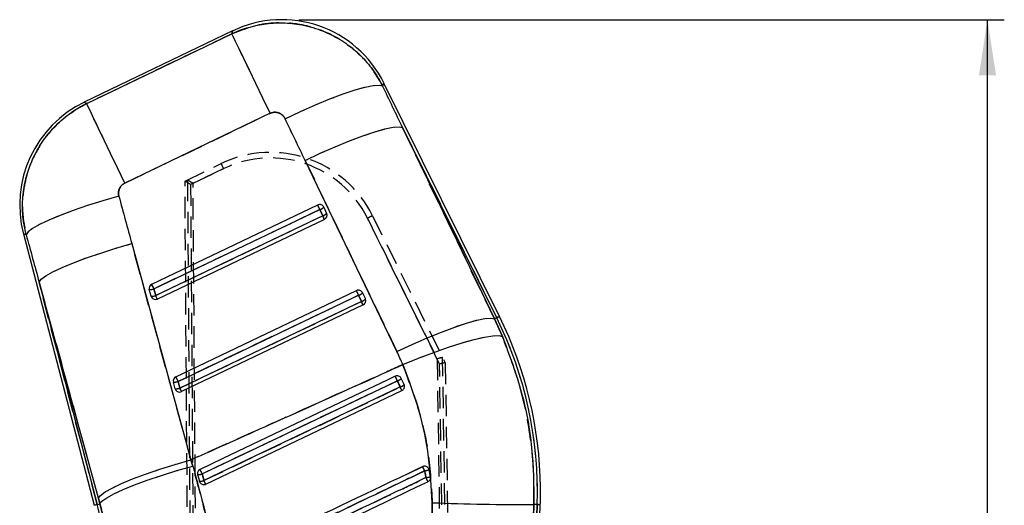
# Model space of a CAD drawing. Extents: x 59 to 551, y 29 to 426.
# Tile 17 of 20: x 228 to 316, y 378 to 421. Entities that reach past the tile are written whole.
import ezdxf

# ---------------------------------------------------------------- set-up
doc = ezdxf.new("R2010")
doc.units = 0
doc.header["$LTSCALE"] = 1.5
doc.linetypes.add('HIDDEN', pattern=[1.905, 1.27, -0.635])
doc.layers.get('0').update_dxf_attribs({"linetype": 'CONTINUOUS'})
doc.styles.add('SLDTEXTSTYLE0', font='TXT', dxfattribs={"width": 0.75})
doc.dimstyles.new('SLDDIMSTYLE0', dxfattribs={"dimtxt": 5.25, "dimasz": 4.953, "dimexe": 0, "dimexo": 0.0625, "dimgap": 1.3125, "dimtad": 1, "dimdec": 0, "dimrnd": 1e-09, "dimzin": 12, "dimtxsty": 'SLDTEXTSTYLE0', "dimsah": 1, "dimcen": 0.09, "dimazin": 3, "dimtfac": 1, "dimtdec": 0, "dimtofl": 0, "dimtmove": 0, "dimatfit": 3, "dimtolj": 1, "dimtzin": 12})

# ---------------------------------------------------------------- blocks, each defined once
blk = doc.blocks.new('_D_1')
at = {"color": 179, "linetype": 'CONTINUOUS'}
for p, q in [((252.981, 421.07), (315.907, 421.07)), ((314.407, 171.89), (314.407, 421.07)), ((300.907, 171.89), (315.907, 171.89))]:
    blk.add_line(p, q, dxfattribs=at)
for points in [[(314.407, 421.07), (313.645, 416.117), (315.169, 416.117)], [(314.407, 171.89), (315.169, 176.843), (313.645, 176.843)]]:
    blk.add_solid(points, dxfattribs=at)
at = {"color": 179, "linetype": 'CONTINUOUS', "insert": (307.639, 316.762, 0.1), "char_height": 5.25, "attachment_point": 1, "rotation": 90, "style": 'SLDTEXTSTYLE0'}
blk.add_mtext('249', dxfattribs=at)

msp = doc.modelspace()

# ---------------------------------------------------------------- linework, layer by layer
at = {"color": 7, "linetype": 'CONTINUOUS'}
for p, q in [((247.088746, 420.070061), (233.853067, 413.716831)), ((234.071142, 413.595372), (247.021412, 419.811615)), ((270.88196, 394.632214), (260.575281, 415.427068)), ((250.421745, 412.727692), (237.471475, 406.511464)), ((262.244271, 411.450871), (270.434815, 394.410589)), ((270.639715, 394.51214), (262.244271, 411.450871)), ((261.739755, 391.497174), (253.549212, 408.537456)), ((239.871982, 397.50325), (254.67411, 404.559785)), ((240.068856, 397.090563), (254.870984, 404.147112)), ((254.870984, 404.147112), (255.120375, 403.596425)), ((255.216901, 404.364401), (255.466293, 403.813713)), ((255.120375, 403.596425), (240.224409, 396.495157)), ((255.271026, 403.280073), (240.37506, 396.178791)), ((228.424947, 402.000808), (234.746891, 377.802127)), ((238.093778, 401.118734), (243.372773, 381.852635)), ((235.109422, 378.424549), (229.830428, 397.690633)), ((229.830428, 397.690633), (235.008481, 377.870464)), ((239.808272, 396.440842), (239.652719, 397.036263)), ((240.224409, 396.495157), (240.068856, 397.090563)), ((242.027101, 389.254027), (258.129303, 396.930346)), ((242.223977, 388.841354), (258.326179, 396.517673)), ((258.326179, 396.517673), (258.57557, 395.966985)), ((258.672097, 396.734961), (258.921488, 396.184289)), ((258.57557, 395.966985), (242.37953, 388.245934)), ((258.726222, 395.650634), (242.530181, 387.929582)), ((270.639715, 394.51214), (270.434815, 394.410589)), ((270.434815, 394.410589), (271.149703, 392.836564)), ((262.376613, 388.555014), (262.127244, 389.105641)), ((241.963391, 388.191634), (241.807838, 388.78704)), ((242.37953, 388.245934), (242.223977, 388.841354)), ((262.38166, 388.543376), (262.376613, 388.555014)), ((244.685303, 379.680359), (262.181416, 388.021195)), ((243.372773, 381.852635), (243.53359, 381.30171)), ((243.962757, 380.538323), (244.118241, 379.943066)), ((264.610774, 380.961144), (264.555518, 381.098026)), ((264.729647, 380.346813), (264.610774, 380.961144)), ((244.118241, 379.943066), (244.156203, 379.848742)), ((235.008481, 377.870464), (235.244203, 377.93205)), ((235.244203, 377.93205), (235.109422, 378.424549)), ((264.956773, 373.512366), (264.884764, 378.035688)), ((272.314208, 309.705229), (274.525694, 377.854445)), ((272.368614, 319.717803), (274.255469, 377.863222)), ((273.953564, 377.873012), (273.834052, 373.775893)), ((274.255469, 377.863222), (273.953564, 377.873012))]:
    msp.add_line(p, q, dxfattribs=at)
at = {"color": 7, "linetype": 'HIDDEN'}
for p, q in [((247.021412, 419.811615), (234.071142, 413.595372)), ((237.471475, 406.511464), (250.421745, 412.727692)), ((262.244271, 411.450871), (270.639715, 394.51214)), ((270.434815, 394.410589), (262.244271, 411.450871)), ((253.549212, 408.537456), (261.739755, 391.497174)), ((242.838531, 406.697207), (246.070239, 408.249089)), ((246.286654, 407.800534), (243.340659, 406.385862)), ((243.557605, 406.490051), (246.286654, 407.800534)), ((243.544278, 303.37817), (242.838531, 406.697207)), ((243.0566, 406.800726), (243.796113, 303.32245)), ((243.340659, 406.385862), (244.044784, 303.304476)), ((244.295302, 303.266072), (243.557605, 406.490051)), ((254.870984, 404.147112), (240.068856, 397.090563)), ((255.120375, 403.596425), (254.870984, 404.147112)), ((240.224409, 396.495157), (255.120375, 403.596425)), ((265.54695, 390.388915), (259.111665, 403.383964)), ((259.111665, 403.383964), (265.317033, 390.85319)), ((259.559758, 403.603682), (266.045157, 390.507424)), ((243.372773, 381.852635), (238.093778, 401.118734)), ((235.008481, 377.870464), (229.830428, 397.690633)), ((229.830428, 397.690633), (235.109422, 378.424549)), ((240.068856, 397.090563), (240.224409, 396.495157)), ((258.326179, 396.517673), (242.223977, 388.841354)), ((258.57557, 395.966985), (258.326179, 396.517673)), ((242.37953, 388.245934), (258.57557, 395.966985)), ((270.639715, 394.51214), (270.434815, 394.410589)), ((271.149703, 392.836564), (270.434815, 394.410589)), ((265.317033, 390.85319), (266.648263, 303.51763)), ((267.146052, 303.585985), (265.814061, 390.971475)), ((266.897852, 303.561994), (265.54695, 390.388915)), ((266.045157, 390.507424), (267.396569, 303.647743)), ((242.223977, 388.841354), (242.37953, 388.245934)), ((262.376613, 388.555014), (262.38166, 388.543376)), ((243.53359, 381.30171), (243.372773, 381.852635)), ((262.762453, 380.638593), (264.038357, 381.246575)), ((244.156203, 379.848742), (244.118241, 379.943066)), ((235.008481, 377.870464), (235.244203, 377.93205)), ((235.109422, 378.424549), (235.244203, 377.93205)), ((264.884764, 378.035688), (264.956773, 373.512366)), ((274.255469, 377.863222), (272.368614, 319.717803)), ((273.834052, 373.775893), (273.953564, 377.873012)), ((274.255469, 377.863222), (273.953564, 377.873012))]:
    msp.add_line(p, q, dxfattribs=at)
at = {"color": 8, "linetype": 'CONTINUOUS', "flags": 128}
for points in [[(247.021412, 419.811615), (247.081262, 420.041331), (247.088746, 420.070061)], [(260.575281, 415.427068), (260.56278, 415.398174), (260.462828, 415.167087)], [(233.853067, 413.716831), (233.877308, 413.703331), (234.071142, 413.595372)], [(228.670164, 401.908615), (228.452209, 401.990556), (228.424947, 402.000808)], [(270.88196, 394.632214), (270.86681, 394.624704), (270.82137, 394.602173), (270.745659, 394.564652), (270.639715, 394.51214)], [(235.008481, 377.870464), (234.894077, 377.840572), (234.812322, 377.819219), (234.763253, 377.806404), (234.746891, 377.802127)], [(274.525694, 377.854445), (274.508795, 377.854997), (274.458106, 377.856651), (274.37365, 377.859392), (274.255469, 377.863222)]]:
    msp.add_lwpolyline(points, dxfattribs=at)
at = {"color": 7, "linetype": 'HIDDEN', "flags": 128}
for points in [[(247.088746, 420.070061), (247.081262, 420.041331), (247.021412, 419.811615)], [(250.421745, 412.727692), (249.768174, 414.089286), (249.148936, 415.379339), (248.58182, 416.560807), (248.083121, 417.599746), (247.667167, 418.466308), (247.345909, 419.135579), (247.128575, 419.588351), (247.021412, 419.811615)], [(260.462828, 415.167087), (260.56278, 415.398174), (260.575281, 415.427068)], [(251.761529, 412.250587), (253.126579, 412.889772), (254.469051, 413.480529), (255.752147, 414.006659), (256.940697, 414.453739), (258.002119, 414.809504), (258.907321, 415.064209), (259.631489, 415.210881), (260.154772, 415.245497), (260.462828, 415.167087)], [(234.071142, 413.595372), (233.877308, 413.703331), (233.853067, 413.716831)], [(237.471475, 406.511464), (236.817907, 407.873043), (236.198667, 409.163111), (235.631551, 410.344579), (235.132854, 411.383518), (234.716899, 412.25008), (234.395641, 412.919351), (234.178308, 413.372123), (234.071142, 413.595372)], [(253.549212, 408.537456), (254.906743, 409.171158), (256.242176, 409.757161), (257.519351, 410.279595), (258.703686, 410.724336), (259.763114, 411.079311), (260.668948, 411.334926), (261.396663, 411.48425), (261.926553, 411.523261), (262.244271, 411.450871)], [(236.940532, 405.338549), (235.518492, 404.928887), (234.148557, 404.500165), (232.86708, 404.063755), (231.708064, 403.631249), (230.702273, 403.21412), (229.876391, 402.823442), (229.252338, 402.469584), (228.846672, 402.16192), (228.670164, 401.908615)], [(228.424947, 402.000808), (228.452209, 401.990556), (228.670164, 401.908615)], [(229.830428, 397.690633), (230.018466, 397.945815), (230.432208, 398.254567), (231.060813, 398.608797), (231.887817, 398.999238), (232.891559, 399.415636), (234.045743, 399.847114), (235.320143, 400.282362), (236.681371, 400.709965), (238.093778, 401.118734)], [(261.739755, 391.497174), (263.097287, 392.130875), (264.43272, 392.716878), (265.709894, 393.239313), (266.89423, 393.684053), (267.953658, 394.039029), (268.859492, 394.294643), (269.587207, 394.443968), (270.117097, 394.482979), (270.434815, 394.410589)], [(270.639715, 394.51214), (270.745659, 394.564652), (270.82137, 394.602173), (270.86681, 394.624704), (270.88196, 394.632214)], [(262.263508, 390.334212), (263.657459, 390.903675), (265.028114, 391.426751), (266.338017, 391.889163), (267.551374, 392.278263), (268.635029, 392.583423), (269.559371, 392.796301), (270.299141, 392.91107), (270.834125, 392.924615), (271.149703, 392.836564)], [(261.779084, 388.893315), (261.046077, 388.543972), (258.114047, 387.146571), (246.385877, 381.557116), (244.375934, 380.599239)], [(244.53026, 380.006575), (245.263272, 380.355918), (248.195323, 381.75326), (259.923482, 387.34273), (262.02724, 388.345369)], [(235.109422, 378.424549), (235.297463, 378.679731), (235.711201, 378.988483), (236.339807, 379.342714), (237.16681, 379.733139), (238.170552, 380.149552), (239.324737, 380.58103), (240.599136, 381.016263), (241.960366, 381.443867), (243.372773, 381.852635)], [(235.244203, 377.93205), (235.435176, 378.177532), (235.852099, 378.476897), (236.484039, 378.82232), (237.314421, 379.204729), (238.321456, 379.614094), (239.478733, 380.039671), (240.755893, 380.470314), (242.119434, 380.894699), (243.53359, 381.30171)], [(274.255469, 377.863222), (274.37365, 377.859392), (274.458106, 377.856651), (274.508795, 377.854997), (274.525694, 377.854445)]]:
    msp.add_lwpolyline(points, dxfattribs=at)
at = {"color": 7, "linetype": 'CONTINUOUS', "flags": 128}
for points in [[(250.421745, 412.727692), (249.768174, 414.089286), (249.148936, 415.379339), (248.58182, 416.560807), (248.083121, 417.599746), (247.667167, 418.466308), (247.345909, 419.135579), (247.128575, 419.588351), (247.021412, 419.811615)], [(251.761529, 412.250587), (253.126579, 412.889772), (254.469051, 413.480529), (255.752147, 414.006659), (256.940697, 414.453739), (258.002119, 414.809504), (258.907321, 415.064209), (259.631489, 415.210881), (260.154772, 415.245497), (260.462828, 415.167087)], [(237.471475, 406.511464), (236.817907, 407.873043), (236.198667, 409.163111), (235.631551, 410.344579), (235.132854, 411.383518), (234.716899, 412.25008), (234.395641, 412.919351), (234.178308, 413.372123), (234.071142, 413.595372)], [(253.549212, 408.537456), (254.906743, 409.171158), (256.242176, 409.757161), (257.519351, 410.279595), (258.703686, 410.724336), (259.763114, 411.079311), (260.668948, 411.334926), (261.396663, 411.48425), (261.926553, 411.523261), (262.244271, 411.450871)], [(236.940532, 405.338549), (235.518492, 404.928887), (234.148557, 404.500165), (232.86708, 404.063755), (231.708064, 403.631249), (230.702273, 403.21412), (229.876391, 402.823442), (229.252338, 402.469584), (228.846672, 402.16192), (228.670164, 401.908615)], [(229.830428, 397.690633), (230.018466, 397.945815), (230.432208, 398.254567), (231.060813, 398.608797), (231.887817, 398.999238), (232.891559, 399.415636), (234.045743, 399.847114), (235.320143, 400.282362), (236.681371, 400.709965), (238.093778, 401.118734)], [(261.739755, 391.497174), (263.097287, 392.130875), (264.43272, 392.716878), (265.709894, 393.239313), (266.89423, 393.684053), (267.953658, 394.039029), (268.859492, 394.294643), (269.587207, 394.443968), (270.117097, 394.482979), (270.434815, 394.410589)], [(262.263508, 390.334212), (263.657459, 390.903675), (265.028114, 391.426751), (266.338017, 391.889163), (267.551374, 392.278263), (268.635029, 392.583423), (269.559371, 392.796301), (270.299141, 392.91107), (270.834125, 392.924615), (271.149703, 392.836564)], [(261.584206, 389.301562), (260.861242, 388.956928), (257.929337, 387.559273), (246.201714, 381.968671), (244.181798, 381.005773)], [(244.375934, 380.599239), (245.108948, 380.948567), (248.040999, 382.345909), (259.769159, 387.935394), (261.779084, 388.893315)], [(262.02724, 388.345369), (261.294233, 387.996027), (258.362202, 386.59864), (246.634036, 381.009185), (244.53026, 380.006575)], [(235.109422, 378.424549), (235.297463, 378.679731), (235.711201, 378.988483), (236.339807, 379.342714), (237.16681, 379.733139), (238.170552, 380.149552), (239.324737, 380.58103), (240.599136, 381.016263), (241.960366, 381.443867), (243.372773, 381.852635)], [(235.244203, 377.93205), (235.435176, 378.177532), (235.852099, 378.476897), (236.484039, 378.82232), (237.314421, 379.204729), (238.321456, 379.614094), (239.478733, 380.039671), (240.755893, 380.470314), (242.119434, 380.894699), (243.53359, 381.30171)]]:
    msp.add_lwpolyline(points, dxfattribs=at)
at = {"color": 7, "linetype": 'CONTINUOUS'}
for centre, radius, start, end in [((251.481025, 410.919627), 10.15, 26.11343966, 115.90516821), ((238.245347, 404.566399), 10.15, 115.41505866, 194.83392548), ((254.849714, 404.195977), 0.403972, 24.6403095, 115.76585067), ((-133.987264, 218.887477), 430.734105, 25.47403868, 25.53485876), ((254.634138, 404.908154), 0.797045, 287.28681758, 316.98331834), ((254.883529, 404.357466), 0.797045, 287.28681758, 316.98331834), ((45.286963, 303.476999), 232.495076, 25.42121767, 25.50756763), ((255.096314, 403.646552), 0.406, 295.48829072, 21.69631625), ((255.099572, 403.647622), 0.40258, 21.7271229, 24.36623877), ((240.044982, 397.137054), 0.405005, 115.28713488, 194.41023905), ((239.748778, 397.92182), 0.890752, 263.80915777, 291.05935932), ((-141.491781, 215.318983), 422.645746, 25.4726518, 25.53463765), ((258.304916, 396.566557), 0.403958, 24.63817291, 115.76811257), ((-131.998368, 210.557629), 432.359098, 25.47425828, 25.53484983), ((239.904343, 397.326082), 0.890437, 263.80620667, 291.06634503), ((240.193505, 396.541428), 0.398148, 194.63342732, 209.5911931), ((240.200349, 396.545278), 0.406, 209.58641934, 295.48829072), ((33.692522, 297.952587), 228.836313, 25.41947809, 25.50721203), ((258.089322, 397.278734), 0.797066, 287.28712819, 316.98286877), ((258.338824, 396.727833), 0.79683, 287.28410227, 316.98943425), ((258.551509, 396.017116), 0.406, 295.48829072, 21.69631625), ((258.547626, 396.015313), 0.410275, 21.7302852, 24.32175749), ((60.350161, 301.374856), 219.638302, 25.41882782, 25.51023247), ((239.335018, 378.996412), 34.938833, 358.14136779, 26.36467045), ((239.335018, 378.996412), 35.2092, 0.64136779, 26.36467045), ((242.200082, 388.887839), 0.404989, 115.28527603, 194.4120979), ((-149.67029, 202.131555), 434.098682, 25.47448499, 25.53483378), ((56.194652, 291.007438), 227.698493, 25.46073879, 25.57456998), ((261.511511, 389.723673), 0.872405, 287.86090704, 314.89324522), ((241.903863, 389.672638), 0.890789, 263.81159774, 291.06088813), ((242.059503, 389.0768), 0.890369, 263.80309323, 291.06535805), ((242.348768, 388.292278), 0.398302, 194.63633325, 209.58828716), ((45.579204, 294.333032), 218.059629, 25.41835951, 25.5104258), ((261.739709, 389.220479), 0.921136, 288.18872137, 313.74368801), ((167.771681, 343.318905), 104.458092, 25.33719811, 25.53409524), ((242.355469, 388.296064), 0.406, 209.58641934, 295.48829072), ((229.219776, 364.30825), 38.720027, 25.3285573, 25.94170527), ((244.025609, 381.54371), 1.00735, 266.42278371, 290.35094074), ((84.981275, 304.731513), 176.52923, 25.45323753, 25.59945845), ((263.293836, 385.914444), 5.125379, 280.38362528, 284.88883385), ((262.957693, 388.327957), 8.175479, 279.69004316, 282.51763099), ((234.337619, 365.865586), 33.275083, 24.95971416, 25.64935471), ((244.165064, 381.007557), 1.065519, 267.48138074, 290.04387547), ((169.500086, 344.146555), 83.159293, 25.29620935, 25.54506246), ((239.335018, 378.996412), 35.2092, 358.14136779, 0.64136779), ((167.589741, 360.257211), 69.681512, 0.64558282, 14.64136779), ((272.728198, 562.425145), 184.556201, 267.56425928, 270.38041986)]:
    msp.add_arc(centre, radius, start, end, dxfattribs=at)
at = {"color": 7, "linetype": 'HIDDEN'}
for centre, radius, start, end in [((250.463962, 399.099347), 10.15, 26.34507519, 115.65041735), ((250.463938, 399.101528), 9.65, 26.34507519, 115.65041735), ((185.809452, 378.898456), 67.028516, 25.54315321, 25.96887135), ((-133.987264, 218.887477), 430.734105, 25.47403868, 25.53485876), ((254.634138, 404.908154), 0.797045, 287.28681758, 316.98331834), ((254.883529, 404.357466), 0.797045, 287.28681758, 316.98331834), ((45.286963, 303.476999), 232.495076, 25.42121767, 25.50756763), ((273.304424, 375.005987), 31.729229, 115.66993798, 116.57114011), ((239.748778, 397.92182), 0.890752, 263.80915777, 291.05935932), ((-141.491781, 215.318983), 422.645746, 25.4726518, 25.53463765), ((-131.998368, 210.557629), 432.359098, 25.47425828, 25.53484983), ((239.904343, 397.326082), 0.890437, 263.80620667, 291.06634503), ((33.692522, 297.952587), 228.836313, 25.41947809, 25.50721203), ((258.089322, 397.278734), 0.797066, 287.28712819, 316.98286877), ((258.338824, 396.727833), 0.79683, 287.28410227, 316.98943425), ((60.350161, 301.374856), 219.638302, 25.41882782, 25.51023247), ((239.335018, 378.996412), 34.938833, 358.14136779, 26.36467045), ((-149.67029, 202.131555), 434.098682, 25.47448499, 25.53483378), ((56.194652, 291.007438), 227.698493, 25.46073879, 25.57456998), ((261.511511, 389.723673), 0.872405, 287.86090704, 314.89324522), ((241.903863, 389.672638), 0.890789, 263.81159774, 291.06088813), ((242.059503, 389.0768), 0.890369, 263.80309323, 291.06535805), ((45.579204, 294.333032), 218.059629, 25.41835951, 25.5104258), ((261.739709, 389.220479), 0.921136, 288.18872137, 313.74368801), ((167.771681, 343.318905), 104.458092, 25.33719811, 25.53409524), ((229.219776, 364.30825), 38.720027, 25.3285573, 25.94170527), ((244.025609, 381.54371), 1.00735, 266.42278371, 290.35094074), ((84.981275, 304.731513), 176.52923, 25.45323753, 25.59945845), ((263.293836, 385.914444), 5.125379, 280.38362528, 284.88883385), ((262.957693, 388.327957), 8.175479, 279.69004316, 282.51763099), ((234.337619, 365.865586), 33.275083, 24.95971416, 25.64935471), ((244.165064, 381.007557), 1.065519, 267.48138074, 290.04387547), ((169.500086, 344.146555), 83.159293, 25.29620935, 25.54506246), ((167.589741, 360.257211), 69.681512, 0.64558282, 14.64136779), ((272.728198, 562.425145), 184.556201, 267.56425928, 270.38041986)]:
    msp.add_arc(centre, radius, start, end, dxfattribs=at)
at = {"color": 7, "linetype": 'CONTINUOUS'}
for centre, major_axis, ratio, start_param, end_param in [((181.14636, 415.690941), (-199.006137, 401.230286), 0.158638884, 4.623332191, 4.632565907), ((180.604985, 416.818787), (-198.99087, 401.237853), 0.138242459, 4.623343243, 4.632576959), ((284.689199, 466.780019), (-113.747935, 441.976616), 0.135617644, 1.675289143, 1.684931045), ((285.230574, 465.652172), (-113.499453, 442.041489), 0.155626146, 1.675449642, 1.685091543), ((238.659595, 380.403519), (-11.082278, 23.087705), 0.999926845, 4.663108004, 4.712917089)]:
    msp.add_ellipse(centre, major_axis=major_axis, ratio=ratio, start_param=start_param, end_param=end_param, dxfattribs=at)
at = {"color": 7, "linetype": 'HIDDEN'}
for centre, major_axis, ratio, start_param, end_param in [((181.14636, 415.690941), (-199.006137, 401.230286), 0.158638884, 4.623332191, 4.632565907), ((180.604985, 416.818787), (-198.99087, 401.237853), 0.138242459, 4.623343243, 4.632576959), ((243.340684, 406.383686), (0.502152, -0.313525), 0.003103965, 1.572782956, 3.141592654), ((243.05811, 406.247993), (-0.002768, 0.553083), 0.063180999, 6.247248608, 6.313127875), ((243.55763, 406.487863), (0.502252, -0.313477), 0.003103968, 1.572782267, 3.073745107), ((284.689199, 466.780019), (-113.747935, 441.976616), 0.135617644, 1.675289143, 1.684931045), ((285.230574, 465.652172), (-113.499453, 442.041489), 0.155626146, 1.675449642, 1.685091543), ((238.659595, 380.403519), (-11.082278, 23.087705), 0.999926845, 4.663108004, 4.712917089), ((265.317057, 390.85101), (0.498219, 0.120616), 0.004147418, 0.068878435, 1.569841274), ((265.834257, 389.806606), (-0.020027, 1.164893), 0.0299477, 6.220086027, 6.28802707), ((265.546975, 390.386727), (0.498183, 0.120691), 0.004147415, 0, 1.569840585)]:
    msp.add_ellipse(centre, major_axis=major_axis, ratio=ratio, start_param=start_param, end_param=end_param, dxfattribs=at)
at = {"color": 7, "linetype": 'CONTINUOUS'}
for points, knots in [([(247.021412, 419.811615), (247.826589, 420.124729), (249.154229, 420.641016), (251.136831, 420.825994), (252.905665, 420.726196), (254.645115, 420.301851), (256.285118, 419.569748), (257.711637, 418.62626), (258.9494, 417.457394), (259.861068, 416.281958), (260.295768, 415.476597), (260.462828, 415.167087)], [0, 0, 0, 0, 0.164070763, 0.270532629, 0.376994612, 0.501028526, 0.609502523, 0.717976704, 0.825447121, 0.932917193, 1, 1, 1, 1]), ([(228.670164, 401.908615), (228.582713, 402.304984), (228.369318, 403.272181), (228.310409, 404.855978), (228.544982, 406.758904), (229.147176, 408.561113), (230.063537, 410.1836), (231.146975, 411.526777), (232.476859, 412.714449), (233.539716, 413.301731), (234.071142, 413.595372)], [0, 0, 0, 0, 0.087392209, 0.213249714, 0.339106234, 0.498842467, 0.618802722, 0.73876215, 0.869381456, 1, 1, 1, 1]), ([(251.761529, 412.250587), (251.745033, 412.282185), (251.67612, 412.414186), (251.498283, 412.614848), (251.239407, 412.762283), (250.957228, 412.832457), (250.687316, 412.831381), (250.50241, 412.759187), (250.421745, 412.727692)], [0, 0, 0, 0, 0.068202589, 0.284920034, 0.501795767, 0.625535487, 0.836640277, 1, 1, 1, 1]), ([(237.471475, 406.511464), (237.462692, 406.507144), (237.354139, 406.453752), (237.164674, 406.310902), (236.996472, 406.059917), (236.90373, 405.770504), (236.895243, 405.532221), (236.931201, 405.378453), (236.940532, 405.338549)], [0, 0, 0, 0, 0.021005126, 0.25960217, 0.498146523, 0.658258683, 0.911316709, 1, 1, 1, 1]), ([(271.149703, 392.836564), (271.770228, 391.172178), (272.96581, 387.965356), (273.896132, 382.900897), (273.934284, 379.560846), (273.953564, 377.873012)], [0, 0, 0, 0, 0.348015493, 0.67053139, 1, 1, 1, 1]), ([(243.372773, 381.852635), (245.714655, 382.899157), (251.198055, 385.349535), (257.493062, 388.181006), (261.446412, 389.965405), (262.263508, 390.334212)], [0, 0, 0, 0, 0.3716171, 0.870123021, 1, 1, 1, 1]), ([(264.884764, 378.035688), (264.812453, 379.393986), (264.666471, 382.136155), (263.794423, 386.291491), (262.785318, 388.956258), (262.263508, 390.334212)], [0, 0, 0, 0, 0.3215625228, 0.6491790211, 1, 1, 1, 1]), ([(262.127244, 389.105641), (262.107346, 389.140911), (262.065134, 389.215729), (261.958823, 389.29785), (261.829051, 389.343008), (261.697299, 389.344665), (261.619397, 389.314974), (261.584206, 389.301562)], [0, 0, 0, 0, 0.18910055, 0.401150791, 0.613211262, 0.825272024, 1, 1, 1, 1]), ([(261.779084, 388.893315), (261.812642, 388.819218), (261.895332, 388.636636), (261.978076, 388.453929), (262.02724, 388.345369)], [0, 0, 0, 0, 0.405826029, 1, 1, 1, 1]), ([(262.181416, 388.021195), (262.22051, 388.044757), (262.298693, 388.091881), (262.378223, 388.206582), (262.417227, 388.338314), (262.412785, 388.455557), (262.389641, 388.520858), (262.38166, 388.543376)], [0, 0, 0, 0, 0.220172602, 0.440327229, 0.661085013, 0.883127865, 1, 1, 1, 1]), ([(243.53359, 381.30171), (243.904224, 379.96562), (244.645496, 377.293424), (245.529812, 373.176645), (246.251882, 368.996442), (246.563642, 366.17398), (246.719523, 364.762732)], [0, 0, 0, 0, 0.247644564, 0.49529228, 0.747643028, 1, 1, 1, 1]), ([(264.038357, 381.246575), (263.796888, 381.131508), (262.578055, 380.550699), (257.449705, 378.107043), (251.764661, 375.397972), (247.056956, 373.154703), (246.258733, 372.774341)], [0, 0, 0, 0, 0.0407439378, 0.2056576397, 0.8653138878, 1, 1, 1, 1]), ([(264.555518, 381.098026), (264.52724, 381.134127), (264.470686, 381.206328), (264.346375, 381.271345), (264.210076, 381.293694), (264.104625, 381.27569), (264.050685, 381.251992), (264.038357, 381.246575)], [0, 0, 0, 0, 0.232766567, 0.465523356, 0.698285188, 0.931042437, 1, 1, 1, 1]), ([(244.181798, 381.005773), (244.17401, 381.001861), (244.125621, 380.977555), (244.046349, 380.913356), (243.973479, 380.796252), (243.941638, 380.664722), (243.955945, 380.579091), (243.962757, 380.538323)], [0, 0, 0, 0, 0.046778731, 0.290648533, 0.534509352, 0.778386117, 1, 1, 1, 1]), ([(244.53026, 380.006575), (244.507113, 380.095469), (244.455656, 380.293088), (244.404228, 380.490582), (244.375934, 380.599239)], [0, 0, 0, 0, 0.449824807, 1, 1, 1, 1]), ([(246.437292, 372.402855), (249.429383, 373.828187), (255.356181, 376.651514), (261.282938, 379.474952), (264.217625, 380.873003)], [0, 0, 0, 0, 0.5048410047, 1, 1, 1, 1]), ([(264.333774, 380.269119), (264.089421, 380.152711), (262.86765, 379.570671), (257.736232, 377.126063), (252.058272, 374.42124), (247.357708, 372.182104), (246.566857, 371.805378)], [0, 0, 0, 0, 0.041260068, 0.206300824, 0.866463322, 1, 1, 1, 1]), ([(264.217625, 380.873003), (264.230702, 380.807881), (264.271057, 380.606915), (264.308479, 380.40536), (264.333774, 380.269119)], [0, 0, 0, 0, 0.324046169, 1, 1, 1, 1]), ([(264.504966, 379.907035), (264.544289, 379.930735), (264.622935, 379.978135), (264.701893, 380.093448), (264.741665, 380.221253), (264.733474, 380.306828), (264.729647, 380.346813)], [0, 0, 0, 0, 0.257937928, 0.515873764, 0.773788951, 1, 1, 1, 1]), ([(244.156203, 379.848742), (244.182507, 379.81095), (244.235119, 379.735361), (244.356302, 379.663239), (244.491727, 379.633667), (244.605554, 379.646749), (244.666412, 379.672397), (244.685303, 379.680359)], [0, 0, 0, 0, 0.225519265, 0.451064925, 0.675864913, 0.899382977, 1, 1, 1, 1]), ([(246.738763, 371.441149), (249.699803, 372.852108), (255.621885, 375.674027), (261.543938, 378.496032), (264.504966, 379.907035)], [0, 0, 0, 0, 0.499999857, 1, 1, 1, 1]), ([(237.403593, 364.7898), (237.323577, 365.88674), (237.16355, 368.080566), (236.701227, 371.382705), (236.084414, 374.681998), (235.524271, 376.848709), (235.244203, 377.93205)], [0, 0, 0, 0, 0.247092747, 0.494173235, 0.747089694, 1, 1, 1, 1])]:
    msp.add_open_spline(points, degree=3, knots=knots, dxfattribs=at)
at = {"color": 7, "linetype": 'HIDDEN'}
for points, knots in [([(260.462828, 415.167087), (260.113308, 415.773469), (259.470642, 416.888431), (258.162, 418.242906), (256.624857, 419.400031), (254.902707, 420.219572), (253.094292, 420.683766), (251.422068, 420.834947), (249.750053, 420.700906), (248.26742, 420.349791), (247.388532, 419.970181), (247.021412, 419.811615)], [0, 0, 0, 0, 0.133081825, 0.244699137, 0.356316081, 0.498668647, 0.604807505, 0.710946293, 0.817319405, 0.923692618, 1, 1, 1, 1]), ([(234.071142, 413.595372), (233.585153, 413.330622), (232.607192, 412.797864), (231.329276, 411.703261), (230.168668, 410.354917), (229.265877, 408.804169), (228.654447, 407.112421), (228.345878, 405.40762), (228.316279, 403.646436), (228.552202, 402.48789), (228.670164, 401.908615)], [0, 0, 0, 0, 0.119086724, 0.239639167, 0.360190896, 0.501130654, 0.623466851, 0.745803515, 0.872901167, 1, 1, 1, 1]), ([(250.421745, 412.727692), (250.458538, 412.743722), (250.597378, 412.80421), (250.862892, 412.844663), (251.160568, 412.791965), (251.433665, 412.656974), (251.635023, 412.476807), (251.726967, 412.312391), (251.761529, 412.250587)], [0, 0, 0, 0, 0.076042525, 0.286949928, 0.497806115, 0.640420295, 0.864833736, 1, 1, 1, 1]), ([(236.940532, 405.338549), (236.939111, 405.343874), (236.908563, 405.458301), (236.888632, 405.693997), (236.962983, 405.982654), (237.108633, 406.235015), (237.275788, 406.405297), (237.422748, 406.485028), (237.471475, 406.511464)], [0, 0, 0, 0, 0.011934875, 0.256453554, 0.50115002, 0.641876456, 0.881256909, 1, 1, 1, 1]), ([(273.953564, 377.873012), (273.962226, 378.771094), (273.979605, 380.572809), (273.675455, 384.004084), (272.910867, 388.1747), (271.74087, 391.271725), (271.149703, 392.836564)], [0, 0, 0, 0, 0.175348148, 0.351780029, 0.672472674, 1, 1, 1, 1]), ([(262.263508, 390.334212), (261.401098, 389.944961), (257.513441, 388.190257), (251.218441, 385.35877), (245.780459, 382.928602), (243.372773, 381.852635)], [0, 0, 0, 0, 0.137079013, 0.617938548, 1, 1, 1, 1]), ([(262.263508, 390.334212), (262.746993, 389.06813), (263.72267, 386.513163), (264.641293, 382.368914), (264.802032, 379.508127), (264.884764, 378.035688)], [0, 0, 0, 0, 0.322822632, 0.651458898, 1, 1, 1, 1]), ([(262.02724, 388.345369), (261.978076, 388.453929), (261.895332, 388.636636), (261.812642, 388.819218), (261.779084, 388.893315)], [0, 0, 0, 0, 0.594173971, 1, 1, 1, 1]), ([(246.719523, 364.762732), (246.566889, 366.147847), (246.261623, 368.918039), (245.549807, 373.073065), (244.66551, 377.217305), (243.910895, 379.940246), (243.53359, 381.30171)], [0, 0, 0, 0, 0.247683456, 0.495360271, 0.747681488, 1, 1, 1, 1]), ([(244.375934, 380.599239), (244.404228, 380.490582), (244.455656, 380.293088), (244.507113, 380.095469), (244.53026, 380.006575)], [0, 0, 0, 0, 0.550175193, 1, 1, 1, 1]), ([(264.217625, 380.873003), (263.97327, 380.756595), (262.751497, 380.174556), (257.620057, 377.729986), (251.937628, 375.023023), (247.23261, 372.781717), (246.437292, 372.402855)], [0, 0, 0, 0, 0.041229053, 0.206145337, 0.865809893, 1, 1, 1, 1]), ([(246.566857, 371.805378), (246.811214, 371.921781), (248.032995, 372.503796), (253.164494, 374.948212), (258.842434, 377.653076), (263.542935, 379.892367), (264.333774, 380.269119)], [0, 0, 0, 0, 0.041260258, 0.206300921, 0.866463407, 1, 1, 1, 1]), ([(264.333774, 380.269119), (264.308479, 380.40536), (264.271057, 380.606915), (264.230702, 380.807881), (264.217625, 380.873003)], [0, 0, 0, 0, 0.675953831, 1, 1, 1, 1]), ([(235.244203, 377.93205), (235.518106, 376.87413), (236.065919, 374.758267), (236.684147, 371.486648), (237.156609, 368.159119), (237.321264, 365.912926), (237.403593, 364.7898)], [0, 0, 0, 0, 0.247016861, 0.494038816, 0.74701285, 1, 1, 1, 1])]:
    msp.add_open_spline(points, degree=3, knots=knots, dxfattribs=at)

# ---------------------------------------------------------------- dimensions: what is measured, and where the dimension line sits
at = {"color": 179, "linetype": 'CONTINUOUS'}
dim = msp.add_linear_dim(base=(314.406973, 421.069627), p1=(299.406973, 171.890398), p2=(251.481025, 421.069627), angle=90, dimstyle='SLDDIMSTYLE0', dxfattribs=at)
dim.commit()
dim.dimension.update_dxf_attribs({"geometry": '_D_1', "text_midpoint": (314.406973, 324.713766), "dimtype": 160})

doc.saveas('drawing.dxf')
